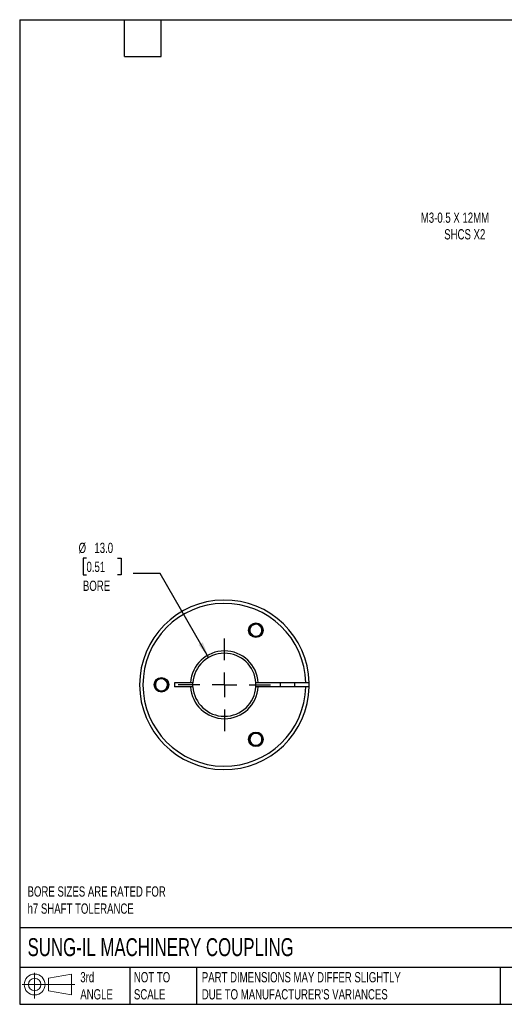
# Model space of a CAD drawing. Header units: millimetres. Extents: x 6 to 273, y 6 to 210.
# Tile 1 of 4: x 6 to 106, y 6 to 210. Entities that reach past the tile are written whole.
import ezdxf

# ---------------------------------------------------------------- set-up
doc = ezdxf.new("R2010")
doc.units = ezdxf.units.MM
doc.linetypes.add('SLD-Center', pattern=[19.05, 15.24, -1.27, 1.27, -1.27])
doc.linetypes.add('SLD-Solid', pattern=[0])
doc.layers.add('CENTER', color=40, linetype='SLD-Center')
doc.layers.add('SLD-DEFPOINTS', color=7, linetype='Continuous')
doc.layers.add('DIMENSIONS', color=140, linetype='SLD-Solid', lineweight=25)
doc.layers.add('TEXT', color=140, linetype='SLD-Solid', lineweight=25)
doc.styles.add('SLDTEXTSTYLE0', font='TXT', dxfattribs={"width": 0.7})
doc.dimstyles.new('SLDDIMSTYLE2', dxfattribs={"dimtxt": 2.158008, "dimasz": 3.302, "dimexe": 0, "dimexo": 0.0625, "dimgap": 0.539502, "dimtad": 0, "dimtih": 1, "dimtoh": 1, "dimdec": 1, "dimrnd": 1e-09, "dimzin": 12, "dimdsep": 46, "dimtxsty": 'SLDTEXTSTYLE0', "dimsah": 1, "dimcen": 0, "dimadec": 0, "dimazin": 3, "dimtfac": 1, "dimtdec": 1, "dimtofl": 0, "dimtmove": 0, "dimatfit": 3, "dimfxl": 0, "dimfrac": 2, "dimtolj": 1, "dimtzin": 12, "dimarcsym": 0})
doc.dimstyles.new('SLDDIMSTYLE4', dxfattribs={"dimtxt": 2.158008, "dimasz": 3.302, "dimexe": 0, "dimexo": 0.0625, "dimgap": 0.539502, "dimtad": 0, "dimtih": 1, "dimtoh": 1, "dimdec": 1, "dimrnd": 1e-09, "dimzin": 4, "dimdsep": 46, "dimtxsty": 'SLDTEXTSTYLE0', "dimsah": 1, "dimcen": 0, "dimadec": 0, "dimazin": 1, "dimtfac": 1, "dimtdec": 1, "dimtofl": 0, "dimtmove": 0, "dimatfit": 3, "dimfxl": 0, "dimfrac": 2, "dimtolj": 1, "dimtzin": 12, "dimarcsym": 0})

# ---------------------------------------------------------------- blocks, each defined once
blk = doc.blocks.new('Block11')
at = {"color": 7, "linetype": 'SLD-Solid', "lineweight": 18}
for p, q in [((2.59, 5.31), (2.59, 0)), ((5.48, 4.17), (10.18, 5.03)), ((5.48, 1.6), (5.48, 4.17)), ((10.18, 5.03), (10.18, 0.73)), ((0, 2.88), (10.87, 2.88)), ((5.48, 1.6), (10.18, 0.73))]:
    blk.add_line(p, q, dxfattribs=at)
for radius in [2.15, 1.29]:
    blk.add_circle((2.59, 2.88), radius, dxfattribs=at)
blk = doc.blocks.new('Block12')
at = {"layer": 'SLD-DEFPOINTS'}
blk.add_blockref('Block11', (0, 0), dxfattribs=at)
blk = doc.blocks.new('_D_2')
at = {"layer": 'DIMENSIONS'}
for p, q in [((118.57, 167.02), (113.01, 167.02)), ((128.55, 153.76), (118.57, 167.02))]:
    blk.add_line(p, q, dxfattribs=at)
blk.add_solid([(128.55, 153.76), (126.97, 156.7), (126.15, 156.09)], dxfattribs=at)
at = {"layer": 'DIMENSIONS', "attachment_point": 1, "style": 'SLDTEXTSTYLE0'}
for s, insert, char_height in [('M3-0.5 X 12MM', (89.09, 169.75), 2.1167), ('SHCS X2', (93.92, 166.32), 2.117)]:
    blk.add_mtext(s, dxfattribs=dict(at, insert=insert, char_height=char_height))
blk = doc.blocks.new('_D_7')
at = {"layer": 'DIMENSIONS'}
for p, q in [((20.13, 98.39), (19.41, 98.39)), ((19.41, 98.39), (19.41, 94.96)), ((26.55, 98.39), (27.27, 98.39)), ((27.27, 98.39), (27.27, 94.96)), ((19.41, 94.96), (20.13, 94.96)), ((27.27, 94.96), (26.55, 94.96)), ((35.32, 95.26), (29.76, 95.26)), ((45.33, 77.92), (35.32, 95.26))]:
    blk.add_line(p, q, dxfattribs=at)
blk.add_solid([(45.33, 77.92), (44.12, 81.04), (43.24, 80.53)], dxfattribs=at)
at = {"layer": 'DIMENSIONS', "char_height": 2.117, "attachment_point": 1, "style": 'SLDTEXTSTYLE0'}
for s, insert in [('%%c', (18.5, 101.6)), ('13.0', (21.76, 101.6)), ('0.51', (20.13, 97.69)), ('BORE', (19.39, 93.78))]:
    blk.add_mtext(s, dxfattribs=dict(at, insert=insert))
blk = doc.blocks.new('SW_CENTERMARKSYMBOL_2')
at = {"layer": 'CENTER', "color": 0}
for p, q in [((0, 5.08), (0, 9.54)), ((0, 0), (0, 2.54)), ((-5.08, 0), (-9.54, 0)), ((0, 0), (-2.54, 0)), ((0, 0), (0, -2.54)), ((0, 0), (2.54, 0)), ((5.08, 0), (9.54, 0)), ((0, -5.08), (0, -9.54))]:
    blk.add_line(p, q, dxfattribs=at)

msp = doc.modelspace()

# ---------------------------------------------------------------- linework, layer by layer
for p, q in [((53.72, 83.05), (53.97, 84.47)), ((53.97, 84.47), (55.32, 84.97)), ((55.32, 84.97), (56.43, 84.05)), ((56.43, 84.05), (56.19, 82.63)), ((54.83, 82.13), (53.72, 83.05)), ((56.19, 82.63), (54.83, 82.13)), ((34.24, 71.74), (34.43, 73.17)), ((34.43, 73.17), (35.76, 73.72)), ((35.76, 73.72), (36.91, 72.85)), ((35.39, 70.86), (34.24, 71.74)), ((36.72, 71.41), (35.39, 70.86)), ((36.91, 72.85), (36.72, 71.41)), ((41.59, 72.69), (38.25, 72.69)), ((38.25, 72.69), (38.25, 71.89)), ((41.59, 71.89), (38.25, 71.89)), ((42.09, 72.69), (41.59, 72.69)), ((42.09, 71.89), (41.59, 71.89)), ((55.57, 72.69), (55.06, 72.69)), ((55.57, 71.89), (55.06, 71.89)), ((65.37, 72.69), (55.57, 72.69)), ((65.37, 71.89), (55.57, 71.89)), ((60.08, 72.69), (60.08, 71.89)), ((63.08, 71.89), (63.08, 72.69)), ((53.63, 61.03), (54.36, 62.28)), ((54.36, 59.78), (53.63, 61.03)), ((54.36, 62.28), (55.8, 62.28)), ((55.8, 62.28), (56.52, 61.03)), ((56.52, 61.03), (55.8, 59.78)), ((55.8, 59.78), (54.36, 59.78))]:
    msp.add_line(p, q)
at = {"flags": 128}
for points in [[(55.06, 71.89), (55.08, 72.29), (55.06, 72.69)], [(66.07, 71.89), (66.08, 72.29), (66.07, 72.69)]]:
    msp.add_lwpolyline(points, dxfattribs=at)
for centre in [(55.08, 83.55), (35.58, 72.29), (55.08, 61.03)]:
    msp.add_circle(centre, 1.5)
for centre, radius, start, end in [((48.58, 72.29), 17.5, 1.3097, 358.6903), ((48.58, 72.29), 16.8, 1.3643, 358.6357), ((55.08, 83.55), 1.25, 170.2903, 230.2903), ((55.08, 83.55), 1.25, 110.2903, 170.2903), ((55.08, 83.55), 1.25, 50.2903, 110.2903), ((55.08, 83.55), 1.25, 290.2903, 350.2903), ((55.08, 83.55), 1.25, 350.2903, 50.2903), ((55.08, 83.55), 1.25, 230.2903, 290.2903), ((48.58, 72.29), 7, 3.2758, 176.7242), ((48.58, 72.29), 6.5, 3.5281, 176.4719), ((35.58, 72.29), 1.25, 112.5227, 172.5227), ((35.58, 72.29), 1.25, 52.5227, 112.5227), ((35.58, 72.29), 1.25, 352.5227, 52.5227), ((35.58, 72.29), 1.25, 172.5227, 232.5227), ((35.58, 72.29), 1.25, 232.5227, 292.5227), ((35.58, 72.29), 1.25, 292.5227, 352.5227), ((48.58, 72.29), 7, 183.2758, 356.7242), ((48.58, 72.29), 6.5, 183.5281, 356.4719), ((55.08, 61.03), 1.25, 150, 210), ((55.08, 61.03), 1.25, 90, 150), ((55.08, 61.03), 1.25, 30, 90), ((55.08, 61.03), 1.25, 330, 30), ((55.08, 61.03), 1.25, 210, 270), ((55.08, 61.03), 1.25, 270, 330)]:
    msp.add_arc(centre, radius, start, end)
for points in [[(42.08, 72.29), (42.08, 72.43), (42.08, 72.56), (42.09, 72.69)], [(42.09, 71.89), (42.08, 72.03), (42.08, 72.16), (42.08, 72.29)]]:
    msp.add_open_spline(points, degree=3)
for points in [[(66.07, 72.69), (66.07, 72.69), (66.05, 72.69), (65.98, 72.69), (65.93, 72.69), (65.74, 72.69), (65.56, 72.69), (65.37, 72.69)], [(66.07, 71.89), (66.07, 71.89), (66.05, 71.89), (65.98, 71.89), (65.93, 71.89), (65.74, 71.89), (65.56, 71.89), (65.37, 71.89)]]:
    msp.add_open_spline(points, degree=3, knots=[0, 0, 0, 0, 0.25, 0.25, 0.5, 0.5, 1, 1, 1, 1])
at = {"layer": 'TEXT'}
for p, q in [((6.35, 209.55), (273.05, 209.55)), ((6.35, 209.55), (6.35, 6.35)), ((27.94, 201.93), (27.94, 209.55)), ((35.56, 201.93), (35.56, 209.55)), ((27.94, 201.93), (35.56, 201.93)), ((273.05, 22.13), (6.35, 22.13)), ((273.05, 13.97), (6.35, 13.97)), ((29.04, 13.97), (29.04, 6.35)), ((42.84, 13.97), (42.84, 6.35)), ((105.48, 13.97), (105.48, 6.35)), ((6.35, 6.35), (273.05, 6.35))]:
    msp.add_line(p, q, dxfattribs=at)

# ---------------------------------------------------------------- block references
at = {"layer": 'CENTER'}
msp.add_blockref('SW_CENTERMARKSYMBOL_2', (48.58, 72.29), dxfattribs=at)
at = {"layer": 'SLD-DEFPOINTS'}
msp.add_blockref('Block12', (6.84, 7.55), dxfattribs=at)

# ---------------------------------------------------------------- texts
at = {"layer": 'TEXT', "attachment_point": 1, "style": 'SLDTEXTSTYLE0'}
for s, insert, char_height in [('BORE SIZES ARE RATED FOR^Jh7 SHAFT TOLERANCE', (7.97, 30.69), 2.1167), ('SUNG-IL MACHINERY COUPLING', (7.97, 20), 3.7042), ('3rd^JANGLE', (18.85, 13), 2.117), ('NOT TO^JSCALE', (29.91, 13), 2.1167), ("PART DIMENSIONS MAY DIFFER SLIGHTLY ^JDUE TO MANUFACTURER'S VARIANCES", (43.91, 13), 2.1167)]:
    msp.add_mtext(s, dxfattribs=dict(at, insert=insert, char_height=char_height))

# ---------------------------------------------------------------- dimensions: what is measured, and where the dimension line sits
at = {"layer": 'DIMENSIONS'}
dim = msp.add_diameter_dim_2p(p1=(131.73, 149.52), p2=(128.55, 153.76), text='M3-0.5 X 12MM\\PSHCS X2', dimstyle='SLDDIMSTYLE2', override={"dimpost": '<>'}, dxfattribs=at)
dim.commit()
dim.dimension.update_dxf_attribs({"geometry": '_D_2', "text_midpoint": (100.26, 167.02), "dimtype": 163})
dim = msp.add_diameter_dim_2p(p1=(51.83, 66.66), p2=(45.33, 77.92), text='<>\\PBORE', dimstyle='SLDDIMSTYLE4', dxfattribs=at)
dim.commit()
dim.dimension.update_dxf_attribs({"geometry": '_D_7', "text_midpoint": (23.34, 96.37), "dimtype": 163})

doc.saveas('drawing.dxf')
